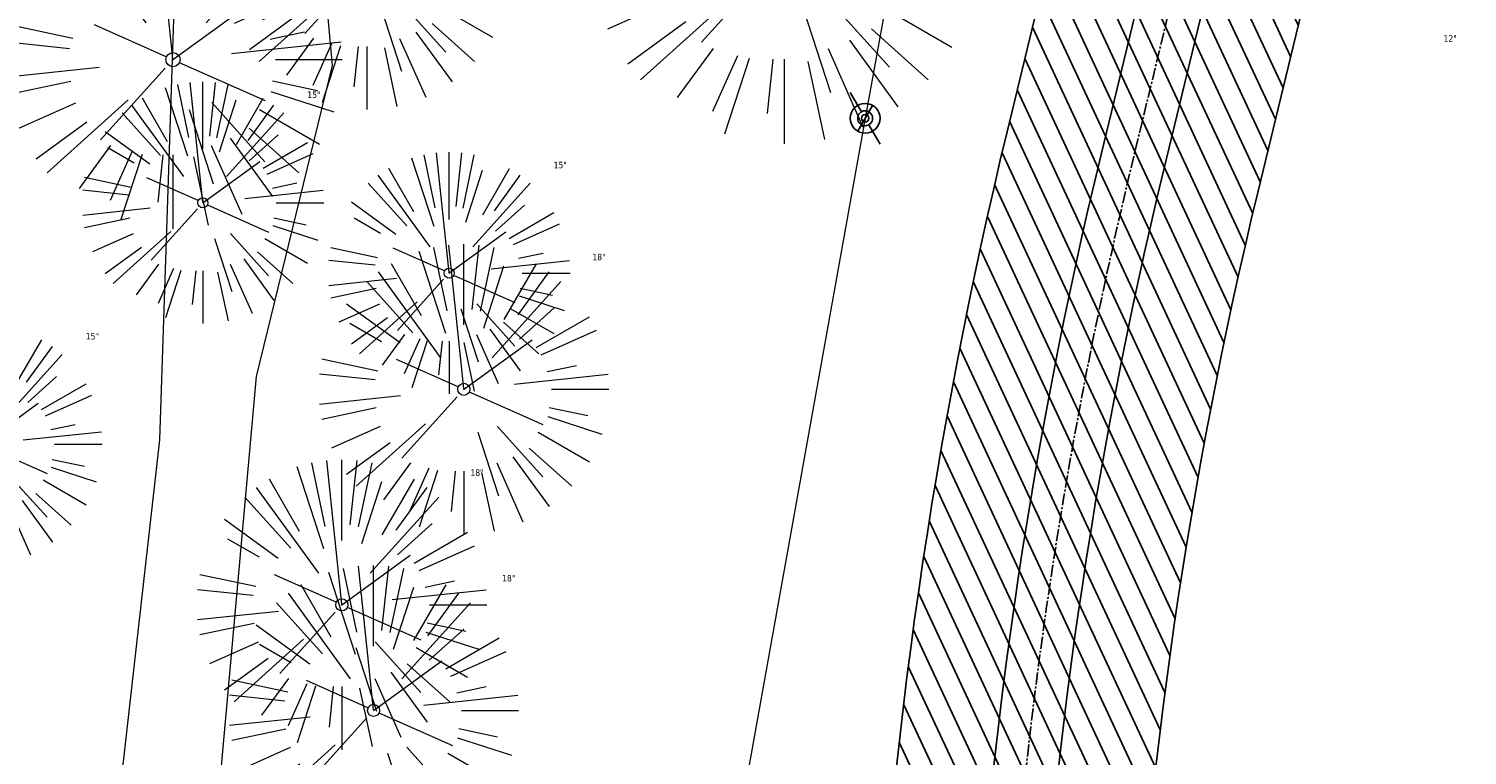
# Model space of a CAD drawing. Header units: feet. Extents: x 1134296 to 1140710, y 647902 to 649877.
# Tile 24 of 57: x 1134482 to 1134571, y 648818 to 648863. Entities that reach past the tile are written whole.
import ezdxf
from ezdxf.lldxf.tags import DXFTag

# ---------------------------------------------------------------- set-up
doc = ezdxf.new("R2010")
doc.units = ezdxf.units.FT
doc.header["$MEASUREMENT"] = 0
doc.linetypes.add('CENTER2', pattern=[1.125, 0.75, -0.125, 0.125, -0.125])
for name, color, linetype in [('C-PRKG-ASPH', 8, 'Continuous'), ('C-PRKG-GRVL', 8, 'Continuous'), ('C-ROAD-ASPHALT', 1, 'Continuous'), ('C-ROAD-CNTR', 1, 'CENTER2'), ('C-UTIL-WATER-MEP', 7, 'WATER (.5x)'), ('G-XREF', 7, 'Continuous'), ('V-UTIL-WATR-STRC', 8, 'Continuous')]:
    doc.layers.add(name, color=color, linetype=linetype)
for name, color, linetype, lineweight in [('V-SITE-VEGE', 55, 'Continuous', 18), ('V-SITE-VEGE-TEXT', 8, 'Continuous', 18), ('V-UTIL-POWR-LINE-UNDR', 8, 'EXIST_PROP POWER UNDERGROUND LINE 1', 15), ('V-UTIL-WATR-LINE', 8, 'WATER', 15)]:
    doc.layers.add(name, color=color, linetype=linetype, lineweight=lineweight)
doc.styles.add('SEI-Dim & Leader', font='tahoma.ttf')
doc.styles.get("Standard").update_dxf_attribs({"font": 'arial.ttf'})
tags = doc.linetypes.add('EXIST_PROP POWER UNDERGROUND LINE 1', pattern='A,1.5,-0.2,["P-UG",Standard,S=0.08,R=0,X=-0.1,Y=-0.04],-0.3', length=2).pattern_tags.tags
tags[6] = DXFTag(74, 10)
tags = doc.linetypes.add('WATER', pattern='A,1.5,-0.2,["W",Standard,S=0.08,R=0,X=-0.1,Y=-0.04],-0.05', length=1.75).pattern_tags.tags
tags[6] = DXFTag(74, 10)
tags = doc.linetypes.add('WATER (.5x)', pattern='A,0.75,-0.2,["W",Standard,S=0.08,R=0,X=-0.1,Y=-0.04],-0.05', length=1).pattern_tags.tags
tags[6] = DXFTag(74, 10)

# ---------------------------------------------------------------- blocks, each defined once
blk = doc.blocks.new('V-SITE-VEGE-Coniferious Tree 2')
at = {"color": 0, "linetype": 'ByBlock'}
for p, q in [((-0.0574950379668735, 0.2703678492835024), (-0.1039851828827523, 0.4890788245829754)), ((-0.0003172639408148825, 0.0025937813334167), (-0.05229705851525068, 0.4972664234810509)), ((-3.601054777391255e-05, 0.2219193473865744), (-3.601054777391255e-05, 0.5000060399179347)), ((0.02890183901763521, 0.2753366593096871), (0.05222503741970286, 0.4972664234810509)), ((0.0571938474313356, 0.2692740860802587), (0.1039131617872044, 0.4890788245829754)), ((-0.06264093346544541, 0.1926377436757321), (-0.1545378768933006, 0.4755369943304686)), ((-0.1460065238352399, 0.2528363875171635), (-0.2500390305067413, 0.4330260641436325)), ((0.06850648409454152, 0.2109817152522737), (0.1382469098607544, 0.425630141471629)), ((0.139142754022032, 0.2410654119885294), (0.2499670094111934, 0.4330260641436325)), ((-0.07913071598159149, 0.1088658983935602), (-0.2939353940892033, 0.4045257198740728)), ((0.1868724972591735, 0.2572635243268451), (0.2938633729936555, 0.4045257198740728)), ((-0.1756943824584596, 0.1950752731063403), (-0.3346129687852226, 0.3715878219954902)), ((0.09777767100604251, 0.108636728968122), (0.3345409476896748, 0.3715878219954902)), ((-0.2201011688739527, 0.1598873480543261), (-0.4045617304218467, 0.2938993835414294)), ((0.1919663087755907, 0.1728666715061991), (0.3115823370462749, 0.2805763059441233)), ((-0.2844040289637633, 0.1641894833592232), (-0.393144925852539, 0.2269610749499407)), ((0.2487690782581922, 0.143647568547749), (0.4329900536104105, 0.2500030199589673)), ((0.2658942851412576, 0.1183972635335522), (0.4567507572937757, 0.2033670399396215)), ((-0.0009318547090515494, -0.0006770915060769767), (0.2349564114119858, 0.1707208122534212)), ((-0.2961437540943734, 0.06292784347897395), (-0.4891148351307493, 0.1039491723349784)), ((-0.01992166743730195, 0.008854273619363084), (-0.2318825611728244, 0.1032199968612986)), ((0.2872695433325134, 0.06106323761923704), (0.3884790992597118, 0.08257391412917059)), ((-0.3060292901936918, 0.03215663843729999), (-0.4973024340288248, 0.05226104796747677)), ((0.173080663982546, 0.01818771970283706), (0.497230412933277, 0.05226104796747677)), ((0.3024988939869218, 0), (0.4999700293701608, 0)), ((-0.2182782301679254, -0.02292736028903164), (-0.4973024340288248, -0.05226104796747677)), ((-0.02300503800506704, -0.02554197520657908), (-0.2137781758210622, -0.2373882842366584)), ((0.01849546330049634, -0.008260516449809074), (0.2719985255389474, -0.1211160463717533)), ((-0.302185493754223, -0.0642195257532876), (-0.4891148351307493, -0.1039491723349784)), ((0.2936342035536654, -0.06241742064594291), (0.4274066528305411, -0.09084484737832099)), ((0.2891445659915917, -0.09395946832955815), (0.4755009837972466, -0.1545018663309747)), ((-0.2881436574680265, -0.1282723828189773), (-0.4568227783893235, -0.2033670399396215)), ((-0.1320480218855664, -0.1188660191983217), (-0.3716238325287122, -0.3345769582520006)), ((0.04781873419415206, -0.1473038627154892), (0.1192466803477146, -0.3671294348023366)), ((0.1143820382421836, -0.1271057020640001), (0.2718110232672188, -0.301920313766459)), ((0.2555295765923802, -0.1475434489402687), (0.4329900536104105, -0.2500030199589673)), ((-0.254528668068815, -0.1848980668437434), (-0.4045617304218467, -0.2938993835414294)), ((0.2253521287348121, -0.2029399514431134), (0.3715518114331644, -0.3345769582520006)), ((-0.1842986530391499, -0.2536176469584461), (-0.2766747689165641, -0.3807650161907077)), ((0.1131111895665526, -0.2541280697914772), (0.2033310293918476, -0.4567867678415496)), ((0.1688618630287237, -0.2324611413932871), (0.2938633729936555, -0.4045257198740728)), ((-0.1213812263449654, -0.2725449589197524), (-0.1855903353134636, -0.4167758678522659)), ((-0.09098502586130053, -0.2799408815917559), (-0.1545378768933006, -0.4755369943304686)), ((-0.02966136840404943, -0.2817638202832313), (-0.04434904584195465, -0.4216092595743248)), ((-3.601054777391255e-05, -0.2817638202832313), (-3.601054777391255e-05, -0.5000060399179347)), ((0.06104806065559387, -0.2873055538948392), (0.1039131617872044, -0.4890788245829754))]:
    blk.add_line(p, q, dxfattribs=at)
blk.add_circle((-3.601054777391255e-05, 0), 0.02083358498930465)
blk = doc.blocks.new('V-UTIL-IRRI-Spigot')
for points in [[(-0.9999999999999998, 1.732050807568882), (-0.4999999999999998, 0.866025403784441)], [(-0.4999999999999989, -0.8660254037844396), (0.4999999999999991, 0.8660254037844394)], [(0.5000000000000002, -0.8660254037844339), (1, -1.732050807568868)]]:
    blk.add_lwpolyline(points)
for radius in [1, 0.5]:
    blk.add_circle((0, 0), radius)
blk = doc.blocks.new('*U864', base_point=(1134533.85, 648857.053))
at = {"xscale": 0.9237604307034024, "yscale": 0.9237604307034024, "zscale": 0.9237604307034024}
blk.add_blockref('V-UTIL-IRRI-Spigot', (1134533.85, 648857.053), dxfattribs=at)
blk = doc.blocks.new('*U916', base_point=(1134533.85, 648857.053))
at = {"xscale": 0.9237604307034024, "yscale": 0.9237604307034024, "zscale": 0.9237604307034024}
blk.add_blockref('V-UTIL-IRRI-Spigot', (1134533.85, 648857.053), dxfattribs=at)
blk = doc.blocks.new('C_XBASE-PACTOLA_02403811')
at = {"layer": 'V-UTIL-POWR-LINE-UNDR', "flags": 128}
for points in [[(1134480.127728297, 648231.4910384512), (1134494.996471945, 648496.1691917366), (1134496.354631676, 648566.44434151), (1134464.634199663, 648641.5326281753), (1134459.677329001, 648691.5978201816), (1134473.792826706, 648747.2770438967), (1134487.668805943, 648772.8760612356), (1134492.621603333, 648802.5716343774), (1134496.091176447, 648841.0190152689), (1134500.796308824, 648860.3211453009), (1134494.587384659, 648928.3795930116), (1134495.610681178, 649027.1179445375), (1134495.955, 649106.737), (1134599.221251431, 649131.4978260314), (1134637.553107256, 649168.5421751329), (1134656.340245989, 649214.8847448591), (1134694.635392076, 649279.0850905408), (1134746.477990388, 649319.7325033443), (1134803.106029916, 649342.8457422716), (1134848.624546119, 649349.4784079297), (1134877.799434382, 649337.8966334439), (1134908.972639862, 649315.1325047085), (1134965.723883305, 649315.5318607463), (1135021.655, 649297.834), (1135074.570971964, 649267.2988659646), (1135109.814885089, 649210.9488559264), (1135119.855903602, 649164.3586520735), (1135144.601334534, 649102.1495441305)], [(1134473.064766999, 648231.4851816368), (1134478.456472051, 648413.8985310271), (1134486.335689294, 648507.9673143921), (1134488.00060163, 648563.7146524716), (1134458.971848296, 648637.4778226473), (1134452.334526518, 648694.363610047), (1134469.755962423, 648757.0102291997), (1134484.270288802, 648785.6038176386), (1134490.079328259, 648837.1034557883), (1134491.323436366, 648874.3994407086), (1134488.842662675, 648927.9953235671), (1134492.850503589, 649108.173474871)]]:
    blk.add_lwpolyline(points, dxfattribs=at)
at = {"layer": 'V-UTIL-WATR-LINE', "flags": 128}
blk.add_lwpolyline([(1134591.097, 648882.276), (1134535.172, 648864.348), (1134533.85, 648857.053), (1134522.209554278, 648792.1098621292), (1134626.051242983, 648720.737395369), (1134717.163755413, 648725.1374681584), (1134753.653, 648734.572), (1134963.231, 648772.059), (1135008.674239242, 648766.4398010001)], dxfattribs=at)
at = {"layer": 'V-SITE-VEGE', "xscale": 23.99971008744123, "yscale": 23.99971008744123, "zscale": 23.99971008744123, "rotation": 8.537736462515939e-07}
blk.add_blockref('V-SITE-VEGE-Coniferious Tree 2', (1134528.835, 648867.475), dxfattribs=at)
at = {"layer": 'V-SITE-VEGE'}
for p, xscale, yscale, zscale in [((1134502.931, 648866.59), 17.99978256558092, 17.99978256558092, 17.99978256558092), ((1134490.902, 648860.692), 20.99974632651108, 20.99974632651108, 20.99974632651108), ((1134492.759, 648851.809), 14.99981880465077, 14.99981880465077, 14.99981880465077), ((1134508.04, 648847.445), 14.99981880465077, 14.99981880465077, 14.99981880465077), ((1134508.953, 648840.231), 17.99978256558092, 17.99978256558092, 17.99978256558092), ((1134479.012, 648836.815), 14.99981880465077, 14.99981880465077, 14.99981880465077), ((1134501.383, 648826.853), 17.99978256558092, 17.99978256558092, 17.99978256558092), ((1134503.351, 648820.298), 17.99978256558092, 17.99978256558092, 17.99978256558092)]:
    blk.add_blockref('V-SITE-VEGE-Coniferious Tree 2', p, dxfattribs=dict(at, xscale=xscale, yscale=yscale, zscale=zscale))
at = {"layer": 'V-UTIL-WATR-STRC'}
for name in ['*U864', '*U916']:
    blk.add_blockref(name, (1134533.85, 648857.053), dxfattribs=at)
at = {"layer": 'V-UTIL-WATR-STRC', "xscale": 0.4618802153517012, "yscale": 0.4618802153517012, "zscale": 0.4618802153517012}
blk.add_blockref('V-UTIL-IRRI-Spigot', (1134533.85, 648857.053), dxfattribs=at)
at = {"layer": 'V-SITE-VEGE-TEXT', "char_height": 0.4, "attachment_point": 7, "style": 'SEI-Dim & Leader'}
for s, insert in [('12"', (1134569.739594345, 648861.815)), ('15"', (1134499.238453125, 648858.309)), ('15"', (1134514.519453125, 648853.945)), ('18"', (1134516.92834375, 648848.231)), ('15"', (1134485.491453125, 648843.315)), ('18"', (1134509.35834375, 648834.853)), ('18"', (1134511.32634375, 648828.298))]:
    blk.add_mtext(s, dxfattribs=dict(at, insert=insert))
blk = doc.blocks.new('C_PBASE-PACTOLA_02403811')
at = {"layer": 'C-ROAD-ASPHALT'}
blk.add_lwpolyline([(1134633.649625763, 648994.1535019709), (1134723.234794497, 649000.6014174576, -0.3003133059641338), (1134907.703644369, 648897.0203221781), (1134943.5624042, 648827.4079753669, -0.2429416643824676), (1134943.472635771, 648735.6471404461, -0.01448214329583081), (1134938.281078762, 648725.8872446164), (1134902.771388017, 648660.9021647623, -0.1112368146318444), (1134861.541195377, 648614.0501326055), (1134757.483908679, 648538.5664206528, 0.1783965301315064), (1134706.299016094, 648462.144128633, -0.4786295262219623), (1134656.994557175, 648438.877100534, -0.1281532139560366), (1134626.710174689, 648464.732186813), (1134623.062749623, 648469.9579645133, -0.1042089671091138), (1134584.046954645, 648561.8052956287), (1134566.403948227, 648651.5934078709, -0.01381007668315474), (1134561.903038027, 648678.391101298), (1134552.825444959, 648743.3771249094, -0.09433329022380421), (1134558.209758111, 648852.4537669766), (1134566.77306571, 648887.8397463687, -0.03644235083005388), (1134590.864287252, 648962.9741265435, -0.2864198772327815)], format="xyb", close=True, dxfattribs=at)
blk.add_lwpolyline([(1134641.753924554, 648097.236757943, -0.04745863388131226), (1134675.306121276, 648187.2144013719, 0.3533595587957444), (1134666.801823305, 648223.938865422, -0.1061807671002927), (1134644.201008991, 648251.02779896), (1134637.908204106, 648263.0052472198), (1134624.340160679, 648241.5287128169), (1134586.209279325, 648314.1053565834), (1134596.832358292, 648319.6865924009, 0.4142135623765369), (1134601.03389425, 648333.1901880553), (1134601.03389425, 648333.1901880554, -0.272198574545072), (1134605.099853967, 648418.2428533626), (1134606.838864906, 648420.9012729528, -0.1021731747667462), (1134622.244871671, 648436.3835698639, 0.468797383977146), (1134623.08730174, 648444.0239125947, -0.03941359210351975), (1134613.58995056, 648455.5746915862), (1134609.942525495, 648460.8004692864, -0.1042089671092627), (1134568.347173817, 648558.7203512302), (1134550.704167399, 648648.5084634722, -0.01381007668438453), (1134546.056886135, 648676.177626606), (1134536.979293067, 648741.163650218, -0.0943332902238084), (1134542.658637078, 648856.2170945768), (1134551.221944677, 648891.6030739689, -0.01079874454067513), (1134557.394969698, 648914.8990641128)], format="xyb", dxfattribs=at)
at = {"layer": 'C-ROAD-CNTR', "flags": 128}
blk.add_lwpolyline([(1134682.815781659, 648422.2458494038), (1134669.21986276, 648425.8462855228, -0.1774687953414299), (1134620.150062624, 648460.1534391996), (1134616.502637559, 648465.3792168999, -0.1042089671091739), (1134576.197064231, 648560.2628234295), (1134558.554057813, 648650.0509356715, -0.01381007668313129), (1134553.979962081, 648677.2843639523), (1134544.902369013, 648742.2703875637, -0.09433329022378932), (1134550.434197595, 648854.3354307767), (1134558.997505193, 648889.7214101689, -0.1428635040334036), (1134712.374228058, 649156.8312964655), (1134786.199238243, 649227.8108874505, -0.04164346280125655), (1134812.006441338, 649248.7876063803), (1134833.030879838, 649263.1487701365, -0.2654684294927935), (1134926.96397912, 649270.7084407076), (1134949.260464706, 649260.2481514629, -0.03670103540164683), (1135013.162783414, 649224.3333579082), (1135075.321908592, 649183.1273199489, -0.3025232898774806), (1135105.389164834, 649111.5845632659), (1135099.687602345, 649081.8875520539, -0.04927264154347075), (1135094.100293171, 649063.036833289), (1135036.844839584, 648922.3955038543, -0.009218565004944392), (1135029.58001939, 648905.4517031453), (1134962.363987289, 648756.3352782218, -0.01915469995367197), (1134945.301367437, 648722.0511597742), (1134909.791676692, 648657.06607992, -0.111236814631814), (1134866.238656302, 648607.5744966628), (1134762.181369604, 648532.0907847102, 0.3229446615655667), (1134716.395894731, 648393.2215671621), (1134719.721086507, 648382.7059234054, -0.1714240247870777), (1134715.287797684, 648249.5554414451), (1134707.163513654, 648228.7837741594, -0.02272318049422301), (1134688.713657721, 648187.2766264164, 0.05045028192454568), (1134653.344169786, 648094.1277041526)], format="xyb", dxfattribs=at)
at = {"layer": 'C-UTIL-WATER-MEP', "flags": 128}
for points in [[(1134713.292159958, 648416.2441137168), (1134669.731849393, 648427.7796426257, -0.1774687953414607), (1134621.79009064, 648461.2981261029), (1134618.142665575, 648466.5239038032, -0.1042089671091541), (1134578.159536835, 648560.6484414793), (1134560.516530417, 648650.4365537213, -0.01381007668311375), (1134555.960731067, 648677.5610482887), (1134546.883138, 648742.5470719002, -0.09433329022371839), (1134552.378087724, 648853.8650148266), (1134560.941395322, 648889.2509942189, -0.1428635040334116), (1134713.760384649, 649155.3895718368), (1134787.585394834, 649226.3691628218, -0.04164346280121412), (1134813.134525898, 649247.1361145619), (1134834.158964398, 649261.4972783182, -0.2654684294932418), (1134926.114524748, 649268.8977979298), (1134948.411010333, 649258.437508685, -0.03670103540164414), (1135012.057719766, 649222.6663743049), (1135074.216844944, 649181.4603363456, -0.302523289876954), (1135103.425036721, 649111.961658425), (1135097.723474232, 649082.264647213, -0.04927264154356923), (1135092.247911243, 649063.7909428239), (1135034.992457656, 648923.1496133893, -0.009218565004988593), (1135027.756696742, 648906.273587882), (1134960.540664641, 648757.1571629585, -0.01915469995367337), (1134943.546295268, 648723.0101809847), (1134908.036604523, 648658.0251011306, -0.1112368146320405), (1134865.064291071, 648609.1934056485), (1134761.007004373, 648533.7096936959, 0.1574684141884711), (1134714.965670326, 648470.6755079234, 0.1574684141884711)], [(1134709.845560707, 648413.0189530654), (1134668.707876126, 648423.9129284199, -0.1774687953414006), (1134618.510034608, 648459.0087522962), (1134614.862609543, 648464.2345299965, -0.1042089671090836), (1134574.234591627, 648559.8772053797), (1134556.591585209, 648649.6653176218, -0.01381007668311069), (1134551.999193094, 648677.0076796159), (1134542.921600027, 648741.9937032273, -0.09433329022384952), (1134548.490307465, 648854.8058467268), (1134557.053615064, 648890.191826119, -0.0889232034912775), (1134635.562402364, 649068.4731093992, -0.07678502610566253)]]:
    blk.add_lwpolyline(points, format="xyb", dxfattribs=at)
blk = doc.blocks.new('C_PHTCH-PACTOLA_02403811')
at = {"layer": 'C-PRKG-ASPH'}
h = blk.add_hatch(dxfattribs=at)
h.set_pattern_fill('ANSI31', color=256, scale=10, angle=70)
h.set_pattern_definition([(115, (0, 0), (-1.132884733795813, -0.5282728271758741), [])])
edge = h.paths.add_edge_path(flags=16)
edge.add_arc((1135093.567290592, 648760.3570235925), 541.9999999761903, 143.5703577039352, 153.2664360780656, ccw=False)
edge.add_arc((1135093.567290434, 648760.3570237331), 541.9999997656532, 133.8742793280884, 143.5703577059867, ccw=False)
edge.add_line((1134717.918854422, 649151.0643979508), (1134791.743864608, 649222.0439889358))
edge.add_arc((1134924.814897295, 649083.6384245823), 191.9999999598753, 124.33581191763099, 133.8742793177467, ccw=False)
edge.add_line((1134816.518779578, 649242.1816391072), (1134837.543218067, 649256.5428028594))
edge.add_arc((1134886.614896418, 649184.7029087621), 87.00000000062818, 64.86660358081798, 124.33581191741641, ccw=False)
edge.add_line((1134923.566161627, 649263.4658695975), (1134945.862647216, 649253.0055803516))
edge.add_arc((1134736.896871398, 648807.5874571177), 491.9999999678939, 56.45911934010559, 64.86660355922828, ccw=False)
edge.add_line((1135008.742528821, 649217.6654234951), (1135070.901654, 649176.4593855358))
edge.add_arc((1135036.644680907, 649124.7828938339), 62.00000000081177, -10.868034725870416, 56.45911933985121, ccw=False)
edge.add_line((1135097.532652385, 649113.0929439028), (1135091.831089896, 649083.3959326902))
edge.add_arc((1135001.481196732, 649100.7423100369), 92.00000001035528, 337.8486329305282, 349.13196525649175, ccw=False)
edge.add_line((1135086.690765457, 649066.0532714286), (1135029.43531187, 648925.4119419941))
edge.add_arc((1134573.749357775, 649110.9228871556), 491.9999995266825, 335.73595333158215, 337.84863296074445, ccw=False)
edge.add_line((1135022.286728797, 648908.7392420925), (1134970.105907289, 648792.9779079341))
edge.add_line((1134970.105907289, 648792.9779079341), (1134955.070696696, 648759.622817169))
edge.add_arc((1134506.533324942, 648961.8064625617), 492.0000003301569, 331.3465562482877, 335.7359533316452, ccw=False)
edge.add_line((1134938.281078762, 648725.8872446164), (1134902.771388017, 648660.9021647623))
edge.add_arc((1134778.161263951, 648728.9926705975), 142.0000000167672, 305.95733191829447, 331.34655630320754, ccw=False)
edge.add_line((1134861.541195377, 648614.0501326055), (1134757.483908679, 648538.5664206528))
edge.add_arc((1134835.579196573, 648430.9089730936), 133.0000000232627, 125.9573319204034, 166.4171722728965)
edge.add_arc((1134672.277915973, 648470.363906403), 35.00000000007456, 244.10855969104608, 346.41717227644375, ccw=False)
edge.add_arc((1134691.461854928, 648509.9128519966), 78.95614352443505, 214.9055155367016, 244.1168481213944, ccw=False)
edge.add_line((1134626.710174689, 648464.732186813), (1134623.062749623, 648469.9579645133))
edge.add_arc((1134821.506139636, 648608.4650796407), 241.9999999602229, 191.1167612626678, 214.9138039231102, ccw=False)
edge.add_line((1134584.046954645, 648561.8052956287), (1134566.403948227, 648651.5934078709))
edge.add_arc((1135049.172208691, 648746.4554480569), 491.9999999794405, 187.9519260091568, 191.1167612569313, ccw=False)
edge.add_line((1134561.903038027, 648678.391101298), (1134552.825444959, 648743.3771249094))
edge.add_arc((1134842.017716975, 648783.7730382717), 292.0000000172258, 166.3961174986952, 187.9519260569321, ccw=False)
edge.add_line((1134558.209758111, 648852.4537669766), (1134566.77306571, 648887.8397463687))
edge.add_arc((1135093.567290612, 648760.357023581), 542.0000000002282, 158.0478401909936, 166.396117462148, ccw=False)
edge.add_arc((1135093.567290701, 648760.357023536), 542.0000000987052, 153.2664360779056, 158.0478401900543, ccw=False)
edge = h.paths.add_edge_path()
edge.add_line((1134664.934415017, 648091.0186503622), (1134641.753924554, 648097.236757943))
edge.add_arc((1135131.441785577, 647965.8792352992), 506.9999999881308, 154.1154939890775, 164.9840567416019, ccw=False)
edge.add_arc((1135131.44177555, 647965.8792402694), 506.9999887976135, 153.4314984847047, 154.115493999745, ccw=False)
edge.add_arc((1134241.513528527, 648410.9103548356), 488.0000000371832, 333.4314984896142, 338.6383717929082)
edge.add_line((1134695.987914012, 648233.1548120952), (1134704.112198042, 648253.9264793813))
edge.add_arc((1134529.027803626, 648322.4060737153), 188.0000000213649, 338.6383717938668, 377.1954705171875)
edge.add_arc((1134651.306425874, 648360.2470375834), 60.00000000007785, 17.1954705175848, 74.97265706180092)
edge.add_line((1134666.863224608, 648418.1951696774), (1134661.500576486, 648419.8056636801))
edge.add_arc((1134691.489318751, 648509.9450223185), 94.99699278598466, 223.9418846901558, 251.5980721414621, ccw=False)
edge.add_arc((1134691.535842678, 648509.9839590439), 95.05751145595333, 214.9165962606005, 223.9393241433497, ccw=False)
edge.add_line((1134613.590003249, 648455.5746160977), (1134609.942525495, 648460.8004692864))
edge.add_arc((1134821.506139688, 648608.4650796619), 258.0000000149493, 191.1167612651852, 214.9138039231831, ccw=False)
edge.add_line((1134568.347173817, 648558.7203512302), (1134550.704167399, 648648.5084634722))
edge.add_arc((1135049.172208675, 648746.4554480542), 507.9999999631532, 187.9519260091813, 191.1167612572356, ccw=False)
edge.add_line((1134546.056886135, 648676.177626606), (1134536.979293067, 648741.163650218))
edge.add_arc((1134842.01771694, 648783.7730382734), 307.9999999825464, 166.3961174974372, 187.9519260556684, ccw=False)
edge.add_line((1134542.658637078, 648856.2170945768), (1134551.221944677, 648891.6030739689))
edge.add_arc((1135093.567290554, 648760.3570237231), 557.9999999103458, 163.9213237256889, 166.3961174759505, ccw=False)
edge.add_arc((1134538.177323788, 648920.4382053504), 19.99999999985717, 343.9213237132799, 402.7699397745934)
edge.add_line((1134552.859048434, 648934.0193305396), (1134533.446357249, 648955.005204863))
edge.add_arc((1135093.567290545, 648760.3570234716), 592.9783928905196, 146.0187423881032, 160.8370986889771, ccw=False)
edge.add_line((1134601.857481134, 649091.7855040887), (1134616.582948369, 649064.0343807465))
edge.add_arc((1134620.999668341, 649066.3780071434), 5.000000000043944, 207.9515834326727, 327.0740857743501)
edge.add_arc((1135093.567290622, 648760.3570235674), 558.0000000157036, 133.8742793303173, 147.0740857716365, ccw=False)
edge.add_line((1134706.829601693, 649162.5981949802), (1134780.654611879, 649233.5777859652))
edge.add_arc((1134924.814897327, 649083.6384245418), 208.0000000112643, 124.3358119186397, 133.8742793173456, ccw=False)
edge.add_line((1134807.494103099, 649255.3935736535), (1134828.518541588, 649269.7547374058))
edge.add_arc((1134886.614896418, 649184.7029087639), 102.9999999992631, 64.86660357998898, 124.33581191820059, ccw=False)
edge.add_line((1134930.361796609, 649277.9510118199), (1134952.658282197, 649267.4907225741))
edge.add_arc((1134736.896871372, 648807.5874570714), 508.0000000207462, 56.4591193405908, 64.86660355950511, ccw=False)
edge.add_line((1135017.583038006, 649231.0012923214), (1135079.742163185, 649189.7952543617))
edge.add_arc((1135036.644680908, 649124.782893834), 77.99999999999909, -10.868034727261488, 56.45911934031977, ccw=False)
edge.add_line((1135113.245677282, 649110.0761826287), (1135107.544114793, 649080.3791714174))
edge.add_arc((1135001.481196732, 649100.7423100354), 108.0000000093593, 337.84863293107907, 349.131965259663, ccw=False)
edge.add_line((1135101.509820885, 649060.0203951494), (1135044.254367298, 648919.3790657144))
edge.add_arc((1134573.749357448, 649110.9228872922), 507.9999998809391, 335.7359533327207, 337.84863295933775, ccw=False)
edge.add_line((1135036.873309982, 648902.1641641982), (1134969.657277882, 648753.0477392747))
edge.add_arc((1134506.53332524, 648961.8064624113), 507.9999999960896, 331.346556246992, 335.73595333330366, ccw=False)
edge.add_line((1134952.321656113, 648718.215074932), (1134916.811965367, 648653.2299950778))
edge.add_arc((1134778.161263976, 648728.9926705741), 157.9999999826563, 305.9573319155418, 331.3465563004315, ccw=False)
edge.add_line((1134870.936117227, 648601.0988607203), (1134766.878830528, 648525.6151487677))
edge.add_arc((1134835.579196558, 648430.9089731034), 117.0000000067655, 125.9573319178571, 162.264860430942)
edge.add_arc((1134752.713885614, 648457.4106757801), 29.99999999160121, 162.264860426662, 196.8024120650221)
edge.add_arc((1134835.579196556, 648430.9089731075), 113.0000000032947, 170.9217318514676, 197.5476736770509)
edge.add_line((1134727.837491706, 648396.8395581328), (1134731.162683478, 648386.3239143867))
edge.add_arc((1134529.027802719, 648322.4060734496), 212.0000009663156, 11.340079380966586, 17.54767372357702, ccw=False)
edge.add_arc((1134529.055568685, 648322.403813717), 211.9732215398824, -20.64909134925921, 11.342153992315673, ccw=False)
edge.add_arc((1134759.869013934, 648235.3149369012), 34.72371615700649, 159.1871917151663, 239.4135572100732)
edge.add_line((1134742.200276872, 648205.422593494), (1134709.513, 648185.696))
edge.add_line((1134709.513, 648185.696), (1134698.996135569, 648181.0065459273))
edge.add_arc((1135131.441785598, 647965.8792352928), 483.0000000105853, 153.5511843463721, 164.9840567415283)
at = {"layer": 'C-PRKG-GRVL'}
h = blk.add_hatch(dxfattribs=at)
h.set_pattern_fill('AR-SAND', color=256)
h.set_pattern_definition([(37.50000000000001, (0, 0), (-0.06299335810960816, 1.926823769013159), [0, -1.52, 0, -1.7, 0, -1.625]), (7.499999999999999, (0, 0), (1.769776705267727, 2.82214606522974), [0, -0.82, 0, -1.37, 0, -0.525]), (327.5, (-1.23, 0), (3.114141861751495, 0.005659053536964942), [0, -0.5, 0, -1.8, 0, -2.35]), (317.5, (-1.23, 0), (3.006126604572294, 0.8776755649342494), [0, -0.25, 0, -1.18, 0, -1.35])])
edge = h.paths.add_edge_path()
edge.add_line((1134559.185376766, 648770.462184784), (1134605.679172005, 648816.7637318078))
edge.add_line((1134605.679172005, 648816.7637318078), (1134594.388926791, 648828.1008550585))
edge.add_line((1134594.388926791, 648828.1008550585), (1134557.011848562, 648790.878328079))
edge.add_arc((1134554.189287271, 648793.7126088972), 3.999999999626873, 178.0221924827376, 314.88129799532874, ccw=False)
edge.add_arc((1134842.017719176, 648783.7730383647), 292.0000022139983, 178.022192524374, 186.6727810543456)
edge.add_arc((1134576.826384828, 648752.7479296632), 24.99999999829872, 134.8812979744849, 186.6727810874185, ccw=False)

msp = doc.modelspace()

# ---------------------------------------------------------------- block references
at = {"layer": 'G-XREF'}
for name in ['C_PBASE-PACTOLA_02403811', 'C_XBASE-PACTOLA_02403811', 'C_PHTCH-PACTOLA_02403811']:
    msp.add_blockref(name, (0, 0), dxfattribs=at)

doc.saveas('drawing.dxf')
